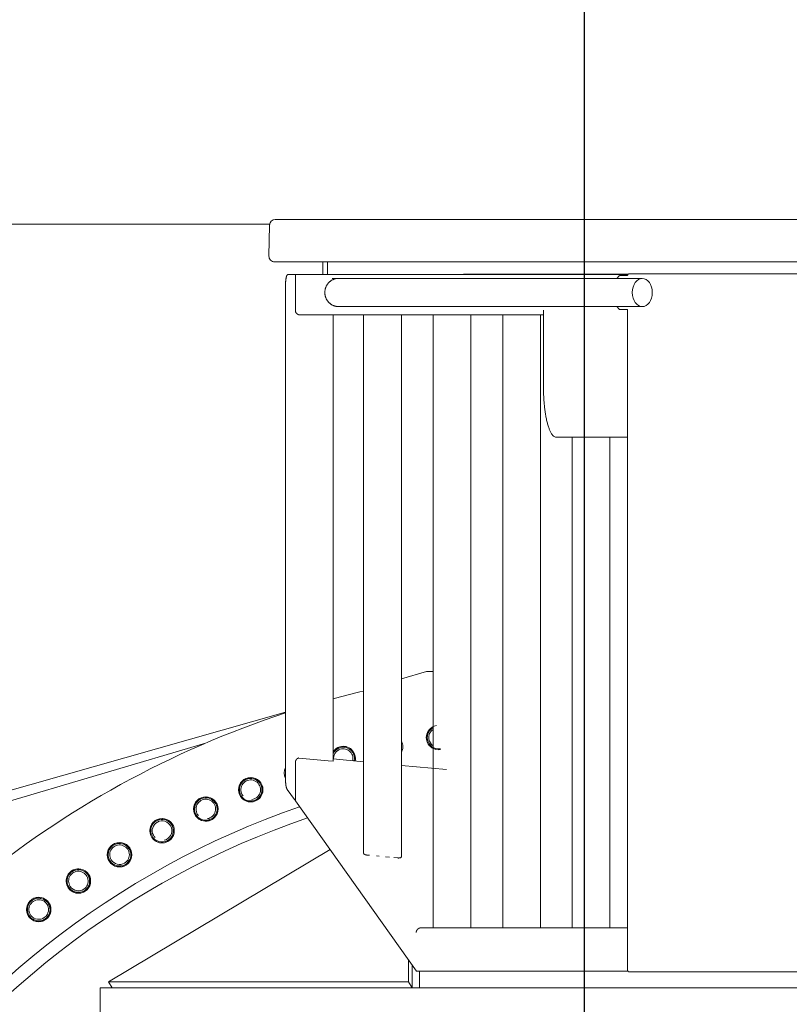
# Model space of a CAD drawing. Extents: x 0 to 59450, y 0 to 42050.
# Tile 148 of 256: x 33394 to 34211, y 8476 to 9522. Entities that reach past the tile are written whole.
import ezdxf

# ---------------------------------------------------------------- set-up
doc = ezdxf.new("R2010")
doc.units = 0
doc.header["$LTSCALE"] = 20
doc.header["$MEASUREMENT"] = 0
doc.layers.get('0').update_dxf_attribs({"linetype": 'CONTINUOUS'})
doc.layers.get('Defpoints').update_dxf_attribs({"linetype": 'CONTINUOUS'})
doc.dimstyles.new('DXF001', dxfattribs={"dimtxt": 3.1, "dimasz": 2, "dimexe": 2, "dimexo": 0.8, "dimgap": 0.09, "dimtad": 1, "dimdsep": 46, "dimtxsty": 'STANDARD', "dimcen": 0.09, "dimazin": 2, "dimtfac": 0.645161, "dimtdec": 4, "dimtmove": 0, "dimatfit": 3, "dimfxl": 1, "dimtvp": 0.66129, "dimtolj": 1, "dimtzin": 0, "dimarcsym": 0})

# ---------------------------------------------------------------- blocks, each defined once
blk = doc.blocks.new('_OPEN')
at = {"color": 0, "linetype": 'ByBlock', "lineweight": -2}
for p, q in [((-1, 0.166667), (0, 0)), ((0, 0), (-1, -0.166667)), ((0, 0), (-1, 0))]:
    blk.add_line(p, q, dxfattribs=at)
blk = doc.blocks.new('*D24')
at = {"color": 0, "linetype": 'Continuous', "lineweight": -2}
for p, q in [((29203.5, 7815.6), (29203.5, 10548.9)), ((33991.6, 10546.9), (29205.5, 10546.9)), ((33993.6, 7815.6), (33993.6, 10548.9))]:
    blk.add_line(p, q, dxfattribs=at)
at = {"layer": 'Defpoints', "color": 0, "linetype": 'Continuous'}
for p in [(29203.5, 10546.9), (29203.5, 7814.8), (33993.6, 7814.8)]:
    blk.add_point(p, dxfattribs=at)
at = {"color": 0, "linetype": 'Continuous', "lineweight": -2, "xscale": 2, "yscale": 2, "zscale": 2, "rotation": 180}
blk.add_blockref('_OPEN', (29203.5, 10546.9), dxfattribs=at)
at = {"color": 0, "linetype": 'Continuous', "lineweight": -2, "xscale": 2, "yscale": 2, "zscale": 2}
blk.add_blockref('_OPEN', (33993.6, 10546.9), dxfattribs=at)
at = {"color": 0, "linetype": 'Continuous', "lineweight": 13, "insert": (31772.5, 10596.9), "char_height": 100, "attachment_point": 5}
blk.add_mtext('\\A1;\\A1;4790', dxfattribs=at)
blk = doc.blocks.new('*D25')
at = {"color": 0, "linetype": 'Continuous', "lineweight": -2}
for p, q in [((33993.6, 7815.6), (33993.6, 10548.9)), ((33995.6, 10546.9), (37637.6, 10546.9)), ((37639.6, 7815.6), (37639.6, 10548.9))]:
    blk.add_line(p, q, dxfattribs=at)
at = {"layer": 'Defpoints', "color": 0, "linetype": 'Continuous'}
for p in [(37639.6, 10546.9), (33993.6, 7814.8), (37639.6, 7814.8)]:
    blk.add_point(p, dxfattribs=at)
at = {"color": 0, "linetype": 'Continuous', "lineweight": -2, "xscale": 2, "yscale": 2, "zscale": 2, "rotation": 180}
blk.add_blockref('_OPEN', (33993.6, 10546.9), dxfattribs=at)
at = {"color": 0, "linetype": 'Continuous', "lineweight": -2, "xscale": 2, "yscale": 2, "zscale": 2}
blk.add_blockref('_OPEN', (37639.6, 10546.9), dxfattribs=at)
at = {"color": 0, "linetype": 'Continuous', "lineweight": 13, "insert": (35990.5, 10596.9), "char_height": 100, "attachment_point": 5}
blk.add_mtext('\\A1;\\A1;3650', dxfattribs=at)
blk = doc.blocks.new('*D26')
at = {"color": 0, "linetype": 'Continuous', "lineweight": -2}
for p, q in [((29203.5, 7815.6), (29203.5, 13439.6)), ((37637.6, 13437.6), (29205.5, 13437.6)), ((37639.6, 7815.6), (37639.6, 13439.6))]:
    blk.add_line(p, q, dxfattribs=at)
at = {"layer": 'Defpoints', "color": 0, "linetype": 'Continuous'}
for p in [(29203.5, 13437.6), (29203.5, 7814.8), (37639.6, 7814.8)]:
    blk.add_point(p, dxfattribs=at)
at = {"color": 0, "linetype": 'Continuous', "lineweight": -2, "xscale": 2, "yscale": 2, "zscale": 2, "rotation": 180}
blk.add_blockref('_OPEN', (29203.5, 13437.6), dxfattribs=at)
at = {"color": 0, "linetype": 'Continuous', "lineweight": -2, "xscale": 2, "yscale": 2, "zscale": 2}
blk.add_blockref('_OPEN', (37639.6, 13437.6), dxfattribs=at)
at = {"color": 0, "linetype": 'Continuous', "lineweight": 13, "insert": (33595.5, 13487.7), "char_height": 100, "attachment_point": 5}
blk.add_mtext('\\A1;\\A1;8440', dxfattribs=at)

msp = doc.modelspace()

# ---------------------------------------------------------------- linework, layer by layer
at = {"color": 3, "linetype": 'Continuous', "lineweight": 13}
for p, q in [((33993.624, 9459.419), (33993.624, 6162.961)), ((33665.331, 9309.774), (34112.885, 9309.774)), ((34112.885, 9309.774), (34347.913, 9309.774)), ((33659.415, 9304.774), (32420.829, 9304.774)), ((33659.333, 9303.91), (33658.582, 9270.91)), ((34112.329, 9264.774), (33664.581, 9264.774)), ((33715.829, 9251.524), (33715.829, 9264.775)), ((33720.829, 9264.774), (33720.829, 9251.524)), ((34347.913, 9264.774), (34112.329, 9264.774)), ((33678.866, 9251.523), (33678.743, 9251.512)), ((33678.866, 9251.524), (33685.637, 9251.524)), ((33685.637, 9251.524), (33686.629, 9251.524)), ((34039.913, 9251.524), (33686.63, 9251.524)), ((33686.63, 9251.524), (33686.63, 9213.524)), ((33725.75, 9247.273), (33732.455, 9247.273)), ((33732.455, 9247.273), (33911.549, 9247.273)), ((34040.157, 9251.856), (33866.541, 9251.856)), ((33911.549, 9247.273), (33919.312, 9247.273)), ((33919.312, 9247.273), (34055.053, 9247.273)), ((34030.358, 9249.909), (34027.907, 9247.273)), ((34030.358, 9249.909), (34030.382, 9249.934)), ((34031.052, 9250.274), (34039.377, 9250.274)), ((34039.495, 9250.679), (34039.491, 9250.669)), ((34040.896, 9252.272), (34040.851, 9252.27)), ((34040.897, 9252.274), (34049.631, 9252.274)), ((34049.631, 9252.274), (34054.46, 9252.274)), ((34360.624, 9252.274), (34054.46, 9252.274)), ((33676.278, 8714.046), (33676.278, 9241.524)), ((33732.455, 9217.274), (33731.45, 9217.311)), ((33732.455, 9217.274), (33911.549, 9217.274)), ((33911.549, 9217.274), (33919.312, 9217.274)), ((33919.312, 9217.274), (34055.053, 9217.274)), ((33950.108, 9213.524), (33950.108, 9131.524)), ((34027.907, 9217.274), (34030.358, 9214.638)), ((34031.05, 9214.272), (34031.028, 9214.273)), ((34039.324, 9214.274), (34031.052, 9214.274)), ((34039.324, 9214.274), (34039.324, 8513.359)), ((33690.467, 9208.524), (33690.467, 9208.63)), ((33691.808, 9208.524), (33690.467, 9208.524)), ((33691.461, 9208.525), (33691.231, 9208.53)), ((33691.808, 9208.524), (33763.184, 9208.524)), ((33726.63, 9208.524), (33726.63, 8734.477)), ((33759.184, 9208.524), (33759.184, 8636.583)), ((33759.184, 9208.524), (33763.184, 9208.524)), ((33765.153, 9208.524), (33763.184, 9208.524)), ((33765.153, 9208.524), (33837.004, 9208.524)), ((33799.184, 9208.524), (33799.184, 8632.815)), ((33833.004, 9208.524), (33833.004, 8557.523)), ((33833.004, 9208.524), (33837.004, 9208.524)), ((33838.972, 9208.524), (33837.004, 9208.524)), ((33838.972, 9208.524), (33910.824, 9208.524)), ((33873.004, 9208.524), (33873.004, 8557.523)), ((33906.824, 9208.524), (33906.824, 8557.523)), ((33906.824, 9208.524), (33910.824, 9208.524)), ((33912.792, 9208.524), (33910.824, 9208.524)), ((33912.792, 9208.524), (33950.108, 9208.524)), ((33946.824, 9208.524), (33946.824, 8557.523)), ((33950.109, 9131.525), (33950.121, 9129.256)), ((33963.826, 9078.524), (33994.884, 9078.524)), ((33980.644, 9078.524), (33980.644, 8557.523)), ((33994.884, 9078.524), (34039.324, 9078.524)), ((34020.644, 9078.524), (34020.644, 8557.523)), ((33993.624, 7814.774), (33993.624, 8856.274)), ((33799.184, 8822.161), (33825.829, 8829.774)), ((33825.829, 8829.774), (33833.004, 8829.774)), ((32825.829, 8544.774), (33676.278, 8786.53)), ((33591.074, 8753.611), (32884.188, 8545.037)), ((33686.629, 8732.925), (33686.63, 8733.003)), ((33686.63, 8732.924), (33686.63, 8692.486)), ((33690.467, 8737.884), (33721.63, 8734.948)), ((33721.63, 8734.948), (33726.63, 8734.477)), ((33726.63, 8736.938), (33759.184, 8733.872)), ((33799.184, 8730.103), (33847.003, 8725.599)), ((33676.279, 8714.046), (33676.281, 8713.661)), ((33677.981, 8704.65), (33685.637, 8693.882)), ((33685.639, 8693.883), (33685.658, 8693.857)), ((33686.63, 8692.486), (33815.312, 8511.523)), ((33488.114, 8500.293), (33723.489, 8640.652)), ((33759.183, 8636.582), (33759.186, 8636.522)), ((33763.184, 8634.8), (33765.291, 8634.602)), ((33772.835, 8633.891), (33775.663, 8633.625)), ((33782.288, 8633.001), (33786.444, 8632.609)), ((33791.331, 8632.149), (33795.184, 8631.786)), ((33795.184, 8631.785), (33795.356, 8631.77)), ((33819.971, 8557.525), (33819.901, 8557.524)), ((33833.004, 8557.523), (33819.971, 8557.523)), ((33837.004, 8557.523), (33833.004, 8557.523)), ((33837.004, 8557.523), (33838.972, 8557.523)), ((33906.824, 8557.523), (33838.972, 8557.523)), ((33910.824, 8557.523), (33906.824, 8557.523)), ((33980.644, 8557.523), (33910.824, 8557.523)), ((33980.644, 8558.009), (33980.626, 8557.994)), ((33984.644, 8557.523), (33980.644, 8557.523)), ((33984.644, 8557.523), (33986.612, 8557.523)), ((34039.324, 8557.523), (33986.612, 8557.523)), ((33806.736, 8523.585), (33806.736, 8500.293)), ((33810.624, 8493.774), (33810.624, 8518.116)), ((33815.312, 8511.523), (34039.913, 8511.523)), ((33818.624, 8511.523), (33818.624, 8493.774)), ((34039.324, 8513.359), (34039.324, 8513.332)), ((34039.495, 8512.369), (34039.539, 8512.261)), ((34049.631, 8510.773), (34040.897, 8510.773)), ((34054.46, 8510.773), (34049.631, 8510.773)), ((34054.46, 8510.773), (34360.624, 8510.773)), ((34295.558, 8493.774), (33479.425, 8493.774)), ((33479.425, 8493.774), (33479.425, 8319.593)), ((33806.736, 8500.293), (33488.114, 8500.293)), ((33488.114, 8500.293), (33492.002, 8493.774)), ((33806.736, 8500.293), (33810.624, 8493.774))]:
    msp.add_line(p, q, dxfattribs=at)
for centre in [(33639.214, 8704.268), (33591.578, 8683.776), (33545.12, 8660.735), (33499.979, 8635.213), (33456.285, 8607.284), (33414.167, 8577.031)]:
    msp.add_circle(centre, 13, dxfattribs=at)
for centre, radius, start, end in [((33665.331, 9303.774), 6, 90, 178.69687), ((33664.581, 9270.774), 6, 178.70766, 270), ((33705.265, 9242.144), 28.967, 177.380605, 179.051859), ((33706.826, 9242.119), 30.528, 176.42163, 177.467402), ((33747.009, 9238.599), 70.858, 175.253631, 175.608925), ((33709.419, 9241.752), 33.137, 174.473031, 175.307864), ((33702.6, 9242.595), 26.269, 173.759151, 174.871105), ((33704.033, 9242.449), 27.71, 172.761161, 173.781167), ((33703.679, 9242.472), 27.356, 171.712882, 172.714705), ((33700.228, 9242.997), 23.865, 170.635339, 171.76698), ((33697.576, 9243.484), 21.169, 169.519203, 170.768327), ((33695.622, 9243.87), 19.177, 168.256854, 169.591245), ((33693.5, 9244.351), 17.002, 166.936251, 168.387199), ((33691.315, 9244.882), 14.753, 165.425602, 167.027494), ((33689.262, 9245.459), 12.622, 163.831035, 165.617874), ((33687.429, 9246.02), 10.705, 161.990599, 163.982769), ((33685.72, 9246.622), 8.893, 160.011983, 162.27038), ((33684.238, 9247.193), 7.306, 157.683582, 160.248942), ((33682.921, 9247.777), 5.866, 155.103555, 158.073643), ((33681.844, 9248.311), 4.664, 152.047104, 155.482623), ((33680.943, 9248.831), 3.625, 148.588671, 152.642258), ((33680.258, 9249.283), 2.805, 144.411791, 149.164576), ((33679.721, 9249.708), 2.121, 139.620457, 145.31203), ((33679.348, 9250.057), 1.61, 133.749958, 140.489066), ((33679.108, 9250.347), 1.235, 127.071539, 134.984128), ((33678.977, 9250.543), 1, 119.092791, 127.893916), ((33678.895, 9250.725), 0.801, 110.252196, 120.28065), ((33678.858, 9250.86), 0.663, 100.063271, 111.306212), ((33732.798, 9232.664), 14.712, 132.651348, 136.546419), ((33732.587, 9232.856), 14.428, 128.63242, 132.555067), ((33732.669, 9232.841), 14.491, 125.012727, 128.849894), ((33732.978, 9232.383), 15.043, 121.358072, 124.97408), ((33732.403, 9233.182), 14.062, 117.212188, 121.052914), ((33731.651, 9234.596), 12.461, 112.784229, 117.105895), ((33732.724, 9232.941), 14.406, 110.69569, 114.17296), ((33737.169, 9221.443), 26.734, 109.220157, 110.898578), ((33731.775, 9234.694), 12.467, 101.495286, 105.856528), ((33731.545, 9235.981), 11.159, 94.493311, 101.655292), ((33734.082, 9220.159), 27.162, 93.432703, 97.214301), ((33866.541, 9241.856), 10, 90, 104.81815), ((34031.712, 9248.649), 1.849, 134.964034, 136.00296), ((34031.629, 9248.726), 1.736, 133.717575, 134.80072), ((34031.568, 9248.793), 1.646, 132.679873, 133.80307), ((34031.512, 9248.846), 1.568, 131.342841, 132.496739), ((34031.46, 9248.907), 1.488, 130.2071, 131.397563), ((34031.417, 9248.956), 1.423, 128.927371, 130.15415), ((34031.367, 9249.014), 1.347, 127.545663, 128.812032), ((34031.332, 9249.061), 1.288, 126.296762, 127.599579), ((34031.294, 9249.109), 1.226, 124.842826, 126.186193), ((34031.26, 9249.157), 1.168, 123.45108, 124.832221), ((34031.228, 9249.2), 1.114, 121.88721, 123.309399), ((34031.205, 9249.239), 1.069, 120.450631, 121.909845), ((34031.178, 9249.282), 1.019, 118.887667, 120.3891), ((34031.159, 9249.318), 0.978, 117.353132, 118.894339), ((34031.142, 9249.353), 0.939, 115.875124, 117.453233), ((34031.123, 9249.378), 0.908, 113.846958, 115.451405), ((34031.11, 9249.414), 0.87, 112.370694, 114.026487), ((34031.09, 9249.457), 0.822, 110.509744, 112.2315), ((34031.091, 9249.465), 0.816, 109.067151, 110.778481), ((34031.096, 9249.441), 0.84, 107.240789, 108.870235), ((34031.067, 9249.522), 0.753, 105.101323, 106.921032), ((34031.034, 9249.638), 0.633, 102.768584, 104.95944), ((34031.073, 9249.519), 0.757, 101.950849, 103.657683), ((34031.301, 9248.45), 1.851, 101.385969, 102.011907), ((34031.034, 9249.664), 0.609, 96.89598, 99.300809), ((34031.024, 9249.74), 0.532, 92.616166, 96.813343), ((34031.104, 9248.888), 1.387, 92.224948, 94.322464), ((34044.428, 9249.268), 5.151, 168.461537, 168.737283), ((34041.249, 9249.924), 1.905, 168.108513, 168.676656), ((34041.448, 9249.893), 2.106, 168.064951, 168.398471), ((34045.813, 9248.867), 6.59, 167.100884, 167.182935), ((34041.869, 9249.789), 2.538, 167.293204, 167.531409), ((34041.356, 9249.899), 2.015, 166.809, 167.124287), ((34041.678, 9249.847), 2.34, 167.109393, 167.375543), ((34041.856, 9249.784), 2.528, 166.362221, 166.604643), ((34041.686, 9249.814), 2.355, 165.833373, 166.094139), ((34041.634, 9249.864), 2.293, 166.472659, 166.742346), ((34041.628, 9249.823), 2.296, 165.178383, 165.444044), ((34041.66, 9249.853), 2.321, 165.831423, 166.09609), ((34041.617, 9249.848), 2.28, 165.177439, 165.444987), ((34041.604, 9249.841), 2.269, 164.657215, 164.926707), ((34041.579, 9249.853), 2.242, 164.514724, 164.785003), ((34041.574, 9249.866), 2.233, 164.514187, 164.78554), ((34041.565, 9249.858), 2.228, 163.99245, 164.265193), ((34041.537, 9249.871), 2.197, 163.842683, 164.116733), ((34041.552, 9249.863), 2.213, 163.472835, 163.748085), ((34041.504, 9249.876), 2.164, 163.162519, 163.438993), ((34041.518, 9249.868), 2.18, 162.798288, 163.075998), ((34041.492, 9249.881), 2.15, 162.637094, 162.916034), ((34041.486, 9249.894), 2.141, 162.63649, 162.916638), ((34041.46, 9249.886), 2.119, 161.946813, 162.228168), ((34041.475, 9249.899), 2.129, 162.114053, 162.396604), ((34041.449, 9249.891), 2.107, 161.423181, 161.706922), ((34041.424, 9249.904), 2.079, 161.247376, 161.532295), ((34041.42, 9249.896), 2.077, 160.723312, 161.009402), ((34041.415, 9249.909), 2.069, 160.722733, 161.009981), ((34041.411, 9249.921), 2.061, 160.722156, 161.010558), ((34041.387, 9249.914), 2.041, 160.014528, 160.304076), ((34041.383, 9249.907), 2.039, 159.493062, 159.783731), ((34041.379, 9249.939), 2.025, 160.013422, 160.305182), ((34041.356, 9249.912), 2.013, 158.776054, 159.068957), ((34041.352, 9249.944), 1.997, 159.296903, 159.591007), ((34041.349, 9249.936), 1.998, 158.774981, 159.07003), ((34041.33, 9249.928), 1.983, 158.050738, 158.346443), ((34051.952, 9245.43), 13.518, 156.067947, 157.152726), ((34043.693, 9249.179), 4.449, 154.594488, 157.054002), ((34043.511, 9249.293), 4.236, 153.3342, 154.927782), ((34051.24, 9245.052), 13.05, 151.546687, 151.924042), ((34043.712, 9249.145), 4.482, 150.503895, 151.69699), ((34042.687, 9249.769), 3.282, 149.478286, 151.177928), ((34042.835, 9249.684), 3.453, 147.987776, 149.503907), ((34042.794, 9249.704), 3.407, 146.466809, 147.91926), ((34042.378, 9249.98), 2.908, 144.820501, 146.472254), ((34042.1, 9250.19), 2.56, 143.249396, 145.068949), ((34041.941, 9250.311), 2.36, 141.389696, 143.285177), ((34041.774, 9250.45), 2.142, 139.513937, 141.520335), ((34041.609, 9250.596), 1.923, 137.471242, 139.618291), ((34041.471, 9250.73), 1.73, 135.366289, 137.666995), ((34041.353, 9250.847), 1.565, 132.928688, 135.368378), ((34041.255, 9250.963), 1.412, 130.600772, 133.200876), ((34041.17, 9251.065), 1.28, 127.950988, 130.706438), ((34041.099, 9251.16), 1.161, 125.174328, 128.101849), ((34041.043, 9251.243), 1.061, 122.176069, 125.25972), ((34040.999, 9251.322), 0.971, 119.177647, 122.428683), ((34040.964, 9251.386), 0.897, 115.881159, 119.274341), ((34040.939, 9251.445), 0.834, 112.507012, 116.049815), ((34040.918, 9251.492), 0.782, 108.778191, 112.441195), ((34040.909, 9251.531), 0.742, 105.327326, 109.085819), ((34040.902, 9251.553), 0.72, 101.470188, 105.259034), ((34040.897, 9251.582), 0.69, 97.686341, 101.561323), ((34040.892, 9251.613), 0.659, 93.625853, 97.621522), ((33751.76, 9240.515), 75.488, 178.399409, 179.233593), ((33733.804, 9232.245), 15.837, 174.922011, 178.481861), ((33733.828, 9232.244), 15.862, 171.323209, 174.926912), ((33733.709, 9232.219), 15.748, 167.493427, 171.166845), ((33733.682, 9232.228), 15.719, 163.794864, 167.50774), ((33733.551, 9232.225), 15.595, 159.878889, 163.647013), ((33733.491, 9232.255), 15.527, 156.10971, 159.909221), ((33733.358, 9232.275), 15.398, 152.138, 155.974708), ((33733.26, 9232.337), 15.282, 148.309962, 152.171288), ((33733.118, 9232.388), 15.135, 144.310406, 148.19483), ((33733.031, 9232.473), 15.015, 140.486487, 144.3777), ((33732.959, 9232.496), 14.945, 136.505748, 140.379767), ((33733.891, 9232.287), 15.923, 178.643968, 182.125886), ((33733.843, 9232.287), 15.875, 182.129904, 185.559223), ((33733.954, 9232.344), 15.991, 185.726457, 189.059882), ((33733.803, 9232.326), 15.839, 189.078748, 192.370243), ((33733.745, 9232.352), 15.789, 192.509435, 195.729099), ((33733.794, 9232.375), 15.841, 195.760032, 198.89035), ((33734.141, 9232.557), 16.229, 199.101698, 202.075677), ((33733.401, 9232.257), 15.43, 202.075443, 205.106952), ((33733.047, 9232.102), 15.044, 205.146848, 208.152124), ((33733.132, 9232.154), 15.144, 208.170832, 211.133787), ((33732.693, 9231.881), 14.627, 211.110575, 214.240969), ((33732.688, 9231.827), 14.592, 214.075268, 217.291247), ((33732.607, 9231.762), 14.488, 217.278981, 220.60465), ((33696.89, 9214.05), 10.274, 182.938492, 186.012022), ((33690.721, 9213.234), 4.057, 183.666219, 189.674747), ((33691.17, 9213.296), 4.51, 189.499767, 193.104255), ((33697.245, 9215.295), 10.895, 196.098031, 197.300458), ((33691.868, 9213.601), 5.257, 197.103025, 199.866903), ((33732.645, 9231.746), 14.506, 220.460806, 223.861851), ((33732.54, 9231.644), 14.361, 223.858568, 227.373948), ((33732.568, 9231.617), 14.36, 227.219734, 230.807671), ((33732.482, 9231.517), 14.228, 230.819867, 234.513067), ((33732.514, 9231.498), 14.231, 234.36352, 238.120072), ((33732.458, 9231.421), 14.136, 238.149468, 241.993538), ((33732.479, 9231.39), 14.119, 241.857709, 245.758703), ((33732.435, 9231.316), 14.033, 245.800874, 249.77392), ((33732.474, 9231.34), 14.069, 249.657173, 253.660948), ((33732.439, 9231.278), 14, 253.726708, 257.786026), ((33732.462, 9231.267), 13.994, 257.683913, 261.762987), ((33732.485, 9231.711), 14.437, 261.928504, 265.890634), ((34032.904, 9217.111), 3.549, 224.175137, 225.396486), ((34031.288, 9215.439), 1.224, 224.308022, 226.973072), ((34031.305, 9215.452), 1.245, 226.785346, 228.430072), ((34033.053, 9217.568), 3.989, 229.810358, 230.194702), ((34031.403, 9215.583), 1.408, 230.072285, 231.266482), ((34031.204, 9215.319), 1.078, 230.750759, 232.393087), ((34031.274, 9215.411), 1.194, 232.422271, 233.837934), ((34031.301, 9215.451), 1.242, 233.922488, 235.236112), ((34031.231, 9215.346), 1.115, 235.135282, 236.581417), ((34031.189, 9215.278), 1.036, 236.4609, 237.994109), ((34031.173, 9215.261), 1.012, 238.23057, 239.769619), ((34031.162, 9215.229), 0.979, 239.392978, 240.95781), ((34031.135, 9215.192), 0.934, 241.263536, 242.873861), ((34031.123, 9215.155), 0.896, 242.509281, 244.162361), ((34031.108, 9215.13), 0.867, 244.304761, 245.987768), ((34031.094, 9215.104), 0.837, 246.152818, 247.869749), ((34031.089, 9215.078), 0.811, 247.540095, 249.287233), ((34031.077, 9215.053), 0.784, 249.409381, 251.1879), ((34031.071, 9215.035), 0.765, 251.190667, 252.993468), ((34031.066, 9215.015), 0.744, 252.941674, 254.769648), ((34031.062, 9215.002), 0.73, 254.804466, 256.650507), ((34031.061, 9214.986), 0.715, 256.404859, 258.270413), ((34031.055, 9214.973), 0.701, 258.532681, 260.411746), ((34031.056, 9214.963), 0.691, 260.214212, 262.102159), ((34031.054, 9214.961), 0.689, 262.215049, 264.099404), ((34031.052, 9214.951), 0.679, 264.202761, 266.10063), ((34031.053, 9214.937), 0.665, 265.957663, 267.881916), ((33691.096, 9213.224), 4.405, 198.668696, 202.190739), ((33691.636, 9213.452), 4.99, 202.2708, 205.345693), ((33691.92, 9213.616), 5.317, 205.631667, 208.499714), ((33691.669, 9213.486), 5.035, 208.559939, 211.621845), ((33691.586, 9213.413), 4.927, 211.409985, 214.563326), ((33691.625, 9213.445), 4.976, 214.614222, 217.741461), ((33691.634, 9213.449), 4.986, 217.717804, 220.840236), ((33691.597, 9213.427), 4.944, 220.919281, 224.067926), ((33691.579, 9213.401), 4.913, 224.001101, 227.164196), ((33691.569, 9213.397), 4.902, 227.216857, 230.375388), ((33691.556, 9213.378), 4.88, 230.353703, 233.511356), ((33691.544, 9213.374), 4.87, 233.589735, 236.735276), ((33691.53, 9213.347), 4.839, 236.706845, 239.845949), ((33691.521, 9213.347), 4.834, 239.936726, 243.05119), ((33691.513, 9213.324), 4.81, 243.00978, 246.107109), ((33691.505, 9213.337), 4.819, 246.248383, 249.30422), ((33691.498, 9213.306), 4.788, 249.25362, 252.291974), ((33691.482, 9213.288), 4.766, 252.409627, 255.416359), ((33691.486, 9213.305), 4.783, 255.421957, 258.376365), ((33691.496, 9213.422), 4.9, 258.540539, 261.377836), ((33691.474, 9213.265), 4.741, 261.356319, 264.23869), ((33691.443, 9212.938), 4.413, 264.214431, 267.251241), ((34139.117, 9131.308), 189.007, 180.622093, 181.323727), ((34156.776, 9131.656), 206.669, 181.307116, 181.962159), ((34162.435, 9131.871), 212.332, 181.967944, 182.616326), ((34151.83, 9131.584), 201.725, 182.672317, 183.364381), ((34145.763, 9131.29), 195.652, 183.382732, 184.103592), ((34139.718, 9131.015), 189.603, 184.151404, 184.900818), ((34133.212, 9130.528), 183.078, 184.923014, 185.701812), ((34123.493, 9129.762), 173.332, 185.768796, 186.591111), ((34114.239, 9128.784), 164.027, 186.623029, 187.488116), ((34103.124, 9127.544), 152.845, 187.570101, 188.490005), ((34092.274, 9126.04), 141.892, 188.536196, 189.513875), ((34080.1, 9124.246), 129.589, 189.620972, 190.671117), ((34068.151, 9122.14), 117.457, 190.741256, 191.872796), ((34055.527, 9119.741), 104.609, 192.00929, 193.241668), ((34043.799, 9117.146), 92.599, 193.341156, 194.685271), ((34032.396, 9114.431), 80.88, 194.87224, 196.345836), ((34020.781, 9111.239), 68.837, 196.517683, 198.167955), ((34009.377, 9107.793), 56.927, 198.45075, 200.33528), ((34001.166, 9104.872), 48.214, 200.472044, 202.560425), ((33995.144, 9102.652), 41.801, 202.916261, 205.150754), ((33985.091, 9098.391), 30.894, 205.922031, 208.730906), ((33975.787, 9093.617), 20.443, 209.532558, 213.447541), ((33974.885, 9092.57), 19.117, 212.318382, 216.03569), ((33988.369, 9102.499), 35.862, 216.19093, 217.885885), ((33967.039, 9087.581), 9.954, 225.53012, 231.86072), ((33963.91, 9084.069), 5.268, 235.042269, 250.621938), ((33966.057, 9087.684), 9.427, 245.59604, 256.309027), ((33993.624, 7814.774), 1021.5, 103.26797, 105.15159), ((33993.624, 7814.774), 1021.5, 108.09942, 150.8224), ((33838.715, 8759.659), 13, 116.06055, 243.93945), ((33838.717, 8759.66), 12.9, 99.321928, 279.31034), ((33838.717, 8759.66), 12, 118.43406, 189.31034), ((33838.717, 8759.66), 11.98, 118.48586, 189.31034), ((33838.717, 8759.66), 10.4, 123.32589, 189.31034), ((33787.787, 8749.887), 13, 331.24347, 388.75653), ((33787.79, 8749.888), 12.9, 332.03923, 387.96077), ((33787.79, 8749.888), 12, 12.416372, 18.283837), ((33787.79, 8749.888), 11.98, 12.421692, 17.992087), ((33838.717, 8759.66), 12, 189.31034, 279.31034), ((33838.717, 8759.66), 11.98, 189.31034, 279.31034), ((33838.717, 8759.66), 10.4, 189.31034, 236.67411), ((33737.465, 8737.373), 12, 347.68423, 514.54332), ((33737.465, 8737.373), 11.98, 347.67259, 514.74499), ((33737.463, 8737.372), 13, 105.51724, 146.4352), ((33737.465, 8737.373), 10.4, 346.61089, 542.62607), ((33737.463, 8737.372), 13, 348.22411, 465.51724), ((33737.465, 8737.373), 12.9, 69.838257, 105.52882), ((33737.465, 8737.373), 12.9, 348.17014, 392.91041), ((33692.663, 8732.91), 6.034, 178.37627, 179.113103), ((33692.637, 8732.91), 6.008, 177.633874, 178.372944), ((33692.618, 8732.918), 5.989, 176.964259, 177.704925), ((33692.602, 8732.911), 5.973, 176.144318, 176.886052), ((33692.586, 8732.912), 5.957, 175.397006, 176.140066), ((33692.569, 8732.912), 5.94, 174.647155, 175.391495), ((33692.554, 8732.913), 5.925, 173.895872, 174.641536), ((33692.538, 8732.914), 5.909, 173.141798, 173.888695), ((33692.524, 8732.923), 5.895, 172.461193, 173.209371), ((33692.51, 8732.916), 5.882, 171.630021, 172.379421), ((33692.497, 8732.917), 5.868, 170.870586, 171.621223), ((33692.484, 8732.918), 5.855, 170.109038, 170.860877), ((33692.473, 8732.927), 5.842, 169.421421, 170.17445), ((33692.46, 8732.921), 5.831, 168.582313, 169.336521), ((33692.449, 8732.929), 5.819, 167.889075, 168.644419), ((33692.439, 8732.923), 5.81, 167.047577, 167.804072), ((33692.43, 8732.931), 5.799, 166.351599, 167.109171), ((33692.42, 8732.932), 5.789, 165.578973, 166.337664), ((33692.412, 8732.933), 5.782, 164.808117, 165.567821), ((33692.403, 8732.934), 5.773, 164.029477, 164.790259), ((33692.397, 8732.934), 5.767, 163.257005, 164.018735), ((33692.389, 8732.942), 5.757, 162.547757, 163.310538), ((33692.385, 8732.935), 5.756, 161.700506, 162.464138), ((33692.379, 8732.942), 5.747, 160.986689, 161.751221), ((33692.375, 8732.942), 5.744, 160.207068, 160.972507), ((33692.366, 8732.943), 5.735, 159.417896, 160.184738), ((33692.354, 8732.945), 5.723, 158.629034, 159.397734), ((33692.332, 8732.958), 5.698, 157.898582, 158.67048), ((33692.312, 8732.956), 5.68, 157.029938, 157.804917), ((33692.285, 8732.979), 5.646, 156.353211, 157.131957), ((33692.259, 8732.979), 5.623, 155.470509, 156.252965), ((33692.228, 8732.997), 5.587, 154.714541, 155.501558), ((33692.197, 8733.014), 5.552, 153.951398, 154.742881), ((33692.161, 8733.02), 5.516, 153.043207, 153.840051), ((33692.127, 8733.047), 5.474, 152.33163, 153.133538), ((33692.089, 8733.062), 5.433, 151.475246, 152.282971), ((33692.049, 8733.085), 5.387, 150.676652, 151.490502), ((33692.001, 8733.106), 5.335, 149.80347, 150.625013), ((33691.974, 8733.124), 5.302, 148.99229, 149.81816), ((33691.961, 8733.125), 5.29, 148.101634, 148.929024), ((33691.96, 8733.134), 5.285, 147.350188, 148.177384), ((33691.969, 8733.127), 5.297, 146.518711, 147.343449), ((33691.975, 8733.123), 5.304, 145.689775, 146.513017), ((33691.977, 8733.112), 5.312, 144.78117, 145.603127), ((33691.981, 8733.121), 5.309, 144.069338, 144.890326), ((33691.984, 8733.108), 5.32, 143.155388, 143.975108), ((33691.986, 8733.117), 5.316, 142.426576, 143.245443), ((33691.987, 8733.11), 5.321, 141.557966, 142.375841), ((33691.989, 8733.104), 5.326, 140.703052, 141.52038), ((33691.989, 8733.112), 5.321, 139.945612, 140.762382), ((33691.99, 8733.104), 5.327, 139.075769, 139.891981), ((33691.992, 8733.101), 5.331, 138.248702, 139.06391), ((33691.979, 8733.118), 5.31, 137.47538, 138.292699), ((33691.95, 8733.142), 5.272, 136.627691, 137.450522), ((33691.921, 8733.167), 5.234, 135.784449, 136.613231), ((33691.883, 8733.2), 5.184, 134.913724, 135.750133), ((33691.852, 8733.228), 5.142, 134.053717, 134.896978), ((33691.817, 8733.266), 5.09, 133.212969, 134.063769), ((33691.787, 8733.295), 5.049, 132.330199, 133.187977), ((33691.753, 8733.333), 4.998, 131.475405, 132.341112), ((33691.725, 8733.361), 4.958, 130.569618, 131.442583), ((33691.692, 8733.4), 4.907, 129.689667, 130.570834), ((33691.666, 8733.428), 4.869, 128.77253, 129.661064), ((33691.636, 8733.465), 4.821, 127.873464, 128.770223), ((33691.609, 8733.499), 4.778, 126.973691, 127.878196), ((33691.579, 8733.532), 4.734, 126.009249, 126.92285), ((33691.571, 8733.551), 4.714, 125.14395, 126.060389), ((33691.576, 8733.534), 4.73, 124.161801, 125.075798), ((33691.583, 8733.529), 4.739, 123.291077, 124.202857), ((33691.588, 8733.521), 4.748, 122.381186, 123.290328), ((33691.594, 8733.508), 4.762, 121.448779, 122.355748), ((33691.598, 8733.504), 4.767, 120.563702, 121.468261), ((33691.597, 8733.5), 4.771, 119.61791, 120.522719), ((33691.588, 8733.522), 4.746, 118.751317, 119.658531), ((33691.598, 8733.501), 4.77, 117.831693, 118.734716), ((33691.621, 8733.451), 4.825, 116.903983, 117.795769), ((33691.581, 8733.531), 4.735, 116.001678, 116.909947), ((33691.484, 8733.723), 4.521, 115.004118, 115.956027), ((33691.6, 8733.504), 4.768, 114.269285, 115.166261), ((33691.974, 8732.642), 5.708, 113.379978, 114.124667), ((33690.973, 8734.821), 3.311, 111.150843, 112.451976), ((33690.37, 8736.326), 1.689, 107.889049, 110.486179), ((33690.522, 8736.013), 2.034, 107.239461, 109.262074), ((33680.856, 8767.289), 30.701, 287.170341, 287.291682), ((33690.195, 8736.911), 1.086, 96.932503, 101.348135), ((33690.154, 8737.214), 0.78, 86.995058, 96.657727), ((33690.231, 8735.849), 2.145, 86.301441, 90.96883), ((33687.89, 8722.151), 13, 153.28567, 206.71433), ((33639.216, 8704.269), 12.9, 86.70788, 183.31248), ((33639.216, 8704.269), 12, 291.72414, 561.72414), ((33639.216, 8704.269), 11.98, 291.72414, 561.72414), ((33639.216, 8704.269), 10.4, 291.72414, 561.72414), ((33713.652, 8714.026), 37.372, 180.55899, 181.153893), ((33715.058, 8714.049), 38.779, 181.145579, 181.723882), ((33715.438, 8714.058), 39.159, 181.720478, 182.296589), ((33714.266, 8714.032), 37.987, 182.328225, 182.924055), ((33713.402, 8714), 37.122, 182.942806, 183.553029), ((33712.556, 8713.956), 36.275, 183.566204, 184.189765), ((33711.591, 8713.902), 35.309, 184.216371, 184.854563), ((33710.301, 8713.801), 34.015, 184.870198, 185.52822), ((33708.982, 8713.692), 32.691, 185.561127, 186.239684), ((33707.496, 8713.547), 31.199, 186.269892, 186.972298), ((33639.216, 8704.269), 12, 201.72414, 291.72414), ((33639.216, 8704.269), 11.98, 201.72414, 291.72414), ((33639.216, 8704.269), 10.4, 201.72414, 219.11962), ((33639.216, 8704.269), 12.9, 291.72414, 383.58173), ((33705.963, 8713.364), 29.654, 186.98137, 187.709775), ((33704.313, 8713.171), 27.994, 187.772171, 188.530049), ((33702.596, 8712.927), 26.259, 188.560014, 189.351918), ((33700.808, 8712.654), 24.451, 189.399673, 190.229981), ((33699.074, 8712.355), 22.691, 190.266357, 191.137937), ((33697.412, 8712.055), 21.003, 191.21006, 192.123371), ((33695.508, 8711.664), 19.059, 192.176608, 193.151583), ((33693.515, 8711.224), 17.019, 193.23518, 194.288133), ((33692.19, 8710.893), 15.653, 194.310604, 195.409636), ((33691.427, 8710.709), 14.868, 195.506383, 196.609804), ((33688.899, 8710.007), 12.245, 196.844712, 198.136867), ((33686.054, 8709.111), 9.263, 198.346596, 199.994819), ((33686.594, 8709.21), 9.805, 199.459525, 200.876531), ((33696.266, 8712.897), 20.156, 200.87268, 201.477078), ((33683.417, 8708.107), 6.449, 203.672365, 205.81827), ((33681.477, 8707.206), 4.31, 206.262896, 210.680579), ((33685.412, 8709.27), 8.751, 209.157198, 211.855663), ((33591.58, 8683.777), 12.9, 87.052819, 186.41954), ((33591.58, 8683.777), 12, 294.82759, 564.82759), ((33591.58, 8683.777), 11.98, 294.82759, 564.82759), ((33591.58, 8683.777), 10.4, 294.82759, 564.82759), ((33639.216, 8704.269), 12.9, 221.12248, 291.72414), ((33639.216, 8704.269), 10.4, 276.15443, 291.72414), ((33686.712, 8694.639), 1.313, 216.575411, 218.008699), ((33686.778, 8694.692), 1.397, 218.056812, 219.433478), ((33686.842, 8694.743), 1.479, 219.368297, 220.693248), ((33686.902, 8694.792), 1.556, 220.636714, 221.920659), ((33686.968, 8694.848), 1.643, 221.848968, 223.088751), ((33687.034, 8694.908), 1.732, 223.047448, 224.245464), ((33687.105, 8694.976), 1.83, 224.202621, 225.358333), ((33687.175, 8695.05), 1.932, 225.430428, 226.548058), ((33687.249, 8695.121), 2.035, 226.406364, 227.485205), ((33687.323, 8695.2), 2.143, 227.46919, 228.512738), ((33687.401, 8695.294), 2.265, 228.589126, 229.596603), ((33687.479, 8695.379), 2.38, 229.493391, 230.467767), ((33687.559, 8695.47), 2.502, 230.379656, 231.32182), ((33687.636, 8695.567), 2.626, 231.33211, 232.245839), ((33687.725, 8695.682), 2.771, 232.253858, 233.13519), ((33687.816, 8695.801), 2.921, 233.108225, 233.95701), ((33687.891, 8695.902), 3.046, 233.943718, 234.772276), ((33687.942, 8695.975), 3.136, 234.77649, 235.595518), ((33688.076, 8696.156), 3.361, 235.442957, 236.21368), ((33688.285, 8696.478), 3.744, 236.311104, 237.010787), ((33688.208, 8696.363), 3.606, 237.024763, 237.773617), ((33688.022, 8696.07), 3.259, 237.803725, 238.665963), ((33688.529, 8696.851), 4.19, 238.295427, 238.929756), ((33692.116, 8702.799), 11.136, 238.915718, 239.13356), ((33688.263, 8696.445), 3.705, 239.866335, 240.728079), ((33688.205, 8696.33), 3.577, 240.639058, 242.042971), ((33691.348, 8702.037), 10.091, 241.473527, 242.131302), ((33993.624, 7814.774), 922.5, 109.14591, 147.32743), ((33591.58, 8683.777), 12, 204.82759, 294.82759), ((33591.58, 8683.777), 11.98, 204.82759, 294.82759), ((33591.58, 8683.777), 10.4, 204.82759, 222.18542), ((33993.624, 7814.774), 908.5, 108.88804, 146.75938), ((33545.123, 8660.736), 12.9, 87.408238, 189.29043), ((33545.123, 8660.736), 12, 297.93103, 567.93103), ((33545.123, 8660.736), 11.98, 297.93103, 567.93103), ((33545.123, 8660.736), 10.4, 297.93103, 567.93103), ((33591.58, 8683.777), 12.9, 222.76496, 294.82759), ((33591.58, 8683.777), 10.4, 279.283, 294.82759), ((33591.58, 8683.777), 12.9, 294.82759, 318.90513), ((33499.981, 8635.214), 12.9, 87.5202, 192.51864), ((33545.123, 8660.736), 12, 207.93103, 297.93103), ((33545.123, 8660.736), 11.98, 207.93103, 297.93103), ((33545.123, 8660.736), 12.9, 224.37957, 297.93103), ((33545.123, 8660.736), 10.4, 207.93103, 225.34254), ((33545.123, 8660.736), 10.4, 282.3707, 297.93103), ((33545.123, 8660.736), 12.9, 297.93103, 320.83138), ((33499.981, 8635.214), 12, 301.03448, 571.03448), ((33499.981, 8635.214), 11.98, 301.03448, 571.03448), ((33499.981, 8635.214), 10.4, 301.03448, 571.03448), ((33499.981, 8635.214), 12.9, 301.03448, 408.51508), ((33499.981, 8635.214), 12, 211.03448, 301.03448), ((33499.981, 8635.214), 11.98, 211.03448, 301.03448), ((33499.981, 8635.214), 10.4, 211.03448, 301.03448), ((33759.662, 8636.577), 0.479, 186.633037, 194.238177), ((33759.756, 8636.595), 0.574, 193.625908, 200.357094), ((33759.848, 8636.624), 0.67, 199.965398, 206.124746), ((33759.918, 8636.654), 0.747, 205.820043, 211.780204), ((33760.032, 8636.716), 0.877, 211.314691, 216.800117), ((33760.172, 8636.811), 1.046, 216.343036, 221.334309), ((33760.344, 8636.947), 1.264, 220.829953, 225.29724), ((33760.523, 8637.114), 1.51, 224.94048, 228.99632), ((33760.738, 8637.343), 1.824, 228.60467, 232.229374), ((33760.959, 8637.609), 2.169, 231.923138, 235.207375), ((33761.212, 8637.945), 2.589, 234.857128, 237.80332), ((33761.461, 8638.323), 3.041, 237.62499, 240.309581), ((33761.735, 8638.77), 3.565, 240.044378, 242.476674), ((33761.993, 8639.246), 4.108, 242.350592, 244.58955), ((33762.277, 8639.799), 4.729, 244.359812, 246.404376), ((33762.543, 8640.389), 5.376, 246.314492, 248.201845), ((33762.793, 8640.976), 6.013, 248.072114, 249.833279), ((33762.991, 8641.49), 6.565, 249.757132, 251.434888), ((33763.278, 8642.276), 7.401, 251.266915, 252.797785), ((33763.606, 8643.302), 8.478, 252.729516, 254.094765), ((33763.603, 8643.348), 8.522, 254.200513, 255.613502), ((33763.47, 8642.814), 7.971, 255.587321, 257.16054), ((33764.069, 8644.983), 10.22, 256.588337, 257.757334), ((33766.933, 8658.009), 23.556, 257.668366, 258.132044), ((33763.791, 8644.042), 9.244, 259.382326, 260.897905), ((33763.727, 8643.516), 8.714, 260.767259, 263.228021), ((33765.818, 8657.777), 23.126, 262.250622, 263.46214), ((33796.195, 8642.344), 10.607, 265.461678, 266.4072), ((33796.258, 8643.287), 11.552, 266.3872, 267.272372), ((33796.269, 8643.557), 11.822, 267.284101, 268.162475), ((33796.233, 8642.933), 11.198, 268.241526, 269.181223), ((33796.223, 8642.564), 10.829, 269.206639, 270.187651), ((33796.212, 8642.194), 10.458, 270.253975, 271.27587), ((33796.214, 8641.806), 10.071, 271.312885, 272.376803), ((33796.223, 8641.252), 9.516, 272.465235, 273.590316), ((33796.249, 8640.729), 8.993, 273.634385, 274.819518), ((33796.285, 8640.103), 8.366, 274.934412, 276.195786), ((33796.341, 8639.503), 7.763, 276.263533, 277.604827), ((33796.412, 8638.836), 7.093, 277.746863, 279.187584), ((33796.506, 8638.186), 6.437, 279.283313, 280.834725), ((33796.617, 8637.508), 5.749, 281.01709, 282.704455), ((33796.747, 8636.88), 5.109, 282.836451, 284.672353), ((33796.885, 8636.276), 4.489, 284.92102, 286.926697), ((33797.055, 8635.666), 3.856, 287.144295, 289.37859), ((33797.244, 8635.069), 3.23, 289.726277, 292.25943), ((33797.407, 8634.649), 2.78, 292.425747, 295.203986), ((33797.526, 8634.355), 2.463, 295.62571, 298.560693), ((33797.78, 8633.826), 1.877, 299.469721, 303.094855), ((33798.079, 8633.331), 1.3, 303.96627, 308.886398), ((33798.117, 8633.337), 1.281, 307.377969, 311.874003), ((33797.297, 8634.248), 2.506, 311.936138, 313.931626), ((33798.435, 8632.916), 0.765, 321.838327, 329.068147), ((33798.659, 8632.764), 0.494, 330.761356, 346.437526), ((33798.14, 8632.996), 1.059, 340.788803, 350.099026), ((33456.287, 8607.286), 12.9, 87.779214, 195.65886), ((33456.287, 8607.286), 12, 304.13793, 574.13793), ((33456.287, 8607.286), 11.98, 304.13793, 574.13793), ((33456.287, 8607.286), 10.4, 304.13793, 574.13793), ((33456.287, 8607.286), 12.9, 304.13793, 410.33441), ((33499.981, 8635.214), 12.9, 225.97097, 301.03448), ((33456.287, 8607.286), 12, 214.13793, 304.13793), ((33456.287, 8607.286), 11.98, 214.13793, 304.13793), ((33456.287, 8607.286), 12.9, 227.40137, 304.13793), ((33456.287, 8607.286), 10.4, 214.13793, 304.13793), ((33414.169, 8577.033), 12.9, 87.819252, 198.54372), ((33414.169, 8577.033), 12, 307.24138, 577.24138), ((33414.169, 8577.033), 11.98, 307.24138, 577.24138), ((33414.169, 8577.033), 10.4, 307.24138, 577.24138), ((33414.169, 8577.033), 12.9, 4.107986, 52.134466), ((33414.169, 8577.033), 12, 217.24138, 307.24138), ((33414.169, 8577.033), 11.98, 217.24138, 307.24138), ((33414.169, 8577.033), 12.9, 228.79381, 307.24138), ((33414.169, 8577.033), 10.4, 217.24138, 307.24138), ((33414.169, 8577.033), 12.9, 307.24138, 326.07995), ((33820.777, 8552.151), 5.877, 169.461168, 170.149728), ((33820.437, 8552.211), 5.532, 168.686887, 169.423362), ((33820.315, 8552.241), 5.407, 167.992243, 168.749269), ((33820.423, 8552.211), 5.518, 167.173622, 167.914987), ((33820.471, 8552.199), 5.568, 166.431761, 167.166258), ((33820.445, 8552.214), 5.539, 165.777293, 166.516027), ((33820.438, 8552.208), 5.534, 164.967805, 165.708199), ((33820.449, 8552.206), 5.545, 164.228438, 164.967706), ((33820.454, 8552.204), 5.55, 163.487239, 164.226107), ((33820.452, 8552.204), 5.548, 162.746278, 163.485882), ((33820.453, 8552.203), 5.55, 162.001799, 162.741593), ((33820.456, 8552.202), 5.553, 161.253343, 161.993024), ((33820.458, 8552.2), 5.556, 160.505563, 161.245324), ((33820.456, 8552.207), 5.551, 159.825573, 160.565851), ((33820.455, 8552.198), 5.553, 158.996024, 159.736835), ((33820.45, 8552.206), 5.545, 158.307988, 159.049658), ((33820.446, 8552.205), 5.542, 157.548836, 158.291389), ((33820.438, 8552.206), 5.534, 156.778184, 157.522014), ((33820.431, 8552.207), 5.528, 156.008125, 156.753202), ((33820.421, 8552.216), 5.515, 155.308025, 156.054755), ((33820.411, 8552.225), 5.502, 154.601225, 155.349576), ((33820.398, 8552.22), 5.492, 153.743654, 154.494095), ((33820.387, 8552.229), 5.478, 153.030281, 153.78262), ((33820.372, 8552.24), 5.46, 152.305769, 153.06037), ((33820.36, 8552.242), 5.449, 151.510846, 152.267355), ((33820.347, 8552.252), 5.433, 150.778845, 151.537453), ((33820.335, 8552.262), 5.417, 150.042759, 150.803436), ((33820.318, 8552.265), 5.401, 149.225505, 149.988762), ((33820.305, 8552.269), 5.388, 148.417298, 149.183015), ((33820.285, 8552.288), 5.361, 147.720062, 148.488734), ((33820.27, 8552.3), 5.342, 146.967102, 147.738586), ((33820.249, 8552.306), 5.321, 146.125697, 146.900535), ((33820.232, 8552.319), 5.3, 145.360014, 146.137999), ((33820.21, 8552.334), 5.273, 144.571468, 145.353142), ((33820.191, 8552.355), 5.246, 143.856617, 144.641818), ((33820.167, 8552.364), 5.22, 142.988727, 143.778122), ((33820.148, 8552.385), 5.193, 142.258465, 143.051509), ((33820.127, 8552.393), 5.171, 141.382082, 142.179088), ((33820.118, 8552.406), 5.156, 140.637021, 141.435865), ((33820.116, 8552.405), 5.155, 139.815357, 140.614321), ((33820.113, 8552.411), 5.149, 139.049192, 139.848576), ((33820.108, 8552.404), 5.15, 138.15694, 138.957074), ((33820.104, 8552.419), 5.137, 137.443884, 138.244867), ((33820.097, 8552.419), 5.132, 136.590228, 137.392292), ((33820.093, 8552.426), 5.124, 135.811302, 136.614449), ((33820.085, 8552.433), 5.113, 135.004136, 135.808556), ((33820.078, 8552.441), 5.102, 134.207518, 135.013574), ((33820.065, 8552.445), 5.091, 133.326543, 134.134916), ((33820.066, 8552.452), 5.086, 132.57997, 133.388451), ((33820.073, 8552.441), 5.099, 131.744288, 132.550639), ((33820.084, 8552.427), 5.117, 130.932685, 131.736505), ((33820.097, 8552.414), 5.135, 130.137959, 130.938107), ((33820.108, 8552.396), 5.156, 129.308732, 130.106108), ((33820.117, 8552.392), 5.165, 128.562289, 129.356938), ((33820.125, 8552.375), 5.183, 127.726861, 128.519364), ((33820.132, 8552.364), 5.196, 126.916111, 127.706321), ((33820.138, 8552.354), 5.208, 126.117507, 126.90594), ((33820.143, 8552.349), 5.215, 125.346346, 126.132847), ((33820.146, 8552.349), 5.217, 124.586154, 125.371634), ((33820.145, 8552.342), 5.222, 123.746452, 124.531272), ((33820.143, 8552.349), 5.215, 122.983928, 123.769374), ((33820.133, 8552.361), 5.2, 122.179728, 122.966884), ((33820.127, 8552.372), 5.187, 121.394941, 122.183792), ((33820.118, 8552.383), 5.173, 120.582197, 121.372848), ((33820.11, 8552.394), 5.16, 119.782716, 120.575299), ((33820.101, 8552.413), 5.138, 119.00151, 119.796317), ((33820.093, 8552.431), 5.118, 118.225407, 119.022485), ((33820.083, 8552.443), 5.103, 117.388699, 118.188338), ((33820.075, 8552.469), 5.076, 116.647046, 117.44926), ((33820.064, 8552.482), 5.06, 115.787686, 116.592803), ((33820.056, 8552.501), 5.039, 114.992791, 115.800798), ((33820.044, 8552.521), 5.016, 114.160484, 114.971763), ((33820.036, 8552.539), 4.996, 113.349669, 114.164089), ((33820.025, 8552.566), 4.967, 112.532885, 113.350778), ((33820.017, 8552.592), 4.94, 111.743675, 112.565155), ((33820.005, 8552.614), 4.915, 110.885369, 111.711127), ((33819.999, 8552.628), 4.9, 110.050836, 110.879585), ((33819.992, 8552.651), 4.876, 109.234001, 110.064927), ((33819.99, 8552.653), 4.874, 108.385017, 109.217036), ((33819.988, 8552.661), 4.865, 107.56501, 108.397037), ((33819.987, 8552.665), 4.861, 106.725771, 107.558404), ((33819.983, 8552.671), 4.855, 105.870633, 106.704286), ((33819.982, 8552.682), 4.843, 105.060661, 105.895411), ((33819.977, 8552.693), 4.831, 104.201922, 105.037774), ((33819.976, 8552.707), 4.818, 103.388567, 104.226203), ((33819.969, 8552.717), 4.807, 102.500189, 103.34038), ((33819.97, 8552.729), 4.795, 101.695955, 102.536779), ((33819.969, 8552.721), 4.803, 100.826402, 101.665684), ((33819.973, 8552.705), 4.819, 100.004601, 100.839958), ((33819.978, 8552.659), 4.865, 99.145011, 99.972643), ((33819.984, 8552.635), 4.89, 98.342181, 99.163812), ((33819.986, 8552.595), 4.93, 97.481009, 98.29647), ((33819.991, 8552.564), 4.961, 96.687546, 97.497638), ((33819.992, 8552.534), 4.991, 95.854252, 96.658048), ((33819.996, 8552.504), 5.021, 95.066846, 95.865798), ((33819.996, 8552.478), 5.047, 94.245576, 95.039477), ((33819.999, 8552.441), 5.084, 93.457993, 94.246428), ((33819.999, 8552.404), 5.121, 92.656403, 93.43734), ((33820, 8552.392), 5.133, 91.882722, 92.662438), ((33819.997, 8552.425), 5.1, 91.07946, 91.862776), ((33979.32, 8561.487), 3.962, 270.416697, 271.183157), ((33979.387, 8559.007), 1.481, 270.545814, 272.113365), ((33979.382, 8559.179), 1.654, 272.080755, 272.989453), ((33979.113, 8562.853), 5.337, 273.816153, 274.035662), ((33979.348, 8559.544), 2.02, 273.980333, 274.623183), ((33979.389, 8559.156), 1.63, 274.316567, 275.163298), ((33979.363, 8559.424), 1.899, 275.210449, 275.919748), ((33979.343, 8559.589), 2.065, 276.005505, 276.647537), ((33979.356, 8559.473), 1.949, 276.635454, 277.322688), ((33979.364, 8559.423), 1.897, 277.281631, 277.988532), ((33979.357, 8559.457), 1.932, 278.051103, 278.743502), ((33979.356, 8559.478), 1.953, 278.684348, 279.370426), ((33979.356, 8559.463), 1.938, 279.448268, 280.138235), ((33979.358, 8559.463), 1.938, 280.075296, 280.766683), ((33979.356, 8559.463), 1.938, 280.820551, 281.510477), ((33979.356, 8559.47), 1.945, 281.493603, 282.182818), ((33979.355, 8559.474), 1.949, 282.162895, 282.85233), ((33979.356, 8559.471), 1.946, 282.860786, 283.55021), ((33979.355, 8559.469), 1.944, 283.584649, 284.273937), ((33979.354, 8559.475), 1.95, 284.248541, 284.937716), ((33979.355, 8559.472), 1.948, 284.949093, 285.638356), ((33979.354, 8559.47), 1.946, 285.674724, 286.363997), ((33979.354, 8559.476), 1.952, 286.307797, 286.99722), ((33979.353, 8559.466), 1.943, 287.105787, 287.795271), ((33979.353, 8559.481), 1.957, 287.682434, 288.372153), ((33979.353, 8559.472), 1.947, 288.437723, 289.127597), ((33979.353, 8559.478), 1.954, 289.082752, 289.773016), ((33979.353, 8559.469), 1.946, 289.867594, 290.557986), ((33979.352, 8559.477), 1.953, 290.506992, 291.197592), ((33979.351, 8559.48), 1.957, 291.185551, 291.874955), ((33979.347, 8559.487), 1.965, 291.909667, 292.596567), ((33979.344, 8559.502), 1.979, 292.493637, 293.178371), ((33979.34, 8559.5), 1.979, 293.310309, 293.992967), ((33979.338, 8559.506), 1.985, 293.964858, 294.645668), ((33979.334, 8559.513), 1.993, 294.684719, 295.363724), ((33979.333, 8559.518), 1.999, 295.315409, 295.992834), ((33979.329, 8559.524), 2.006, 296.032166, 296.708097), ((33979.328, 8559.53), 2.011, 296.660555, 297.335189), ((33979.325, 8559.535), 2.017, 297.330659, 298.004103), ((33979.323, 8559.532), 2.016, 298.113813, 298.786242), ((33979.322, 8559.537), 2.021, 298.739979, 299.411523), ((33979.32, 8559.542), 2.026, 299.385508, 300.056319), ((33979.318, 8559.547), 2.031, 300.028945, 300.699177), ((33979.316, 8559.544), 2.029, 300.794604, 301.464385), ((33979.317, 8559.548), 2.032, 301.394445, 302.063954), ((33979.315, 8559.544), 2.03, 302.162469, 302.831804), ((33979.314, 8559.548), 2.034, 302.780175, 303.449535), ((33979.315, 8559.544), 2.03, 303.509422, 304.178899), ((33979.314, 8559.548), 2.033, 304.123952, 304.793784), ((33979.316, 8559.552), 2.036, 304.696345, 305.366536), ((33979.316, 8559.547), 2.032, 305.445878, 306.116622), ((33979.317, 8559.542), 2.028, 306.177312, 306.848826), ((33979.318, 8559.537), 2.022, 306.909989, 307.582734), ((33979.32, 8559.541), 2.025, 307.458087, 308.131353), ((33979.319, 8559.547), 2.03, 308.060624, 308.733966), ((33979.319, 8559.537), 2.022, 308.906906, 309.580281), ((33979.318, 8559.544), 2.028, 309.46908, 310.142063), ((33825.93, 8551.783), 11.039, 175.328187, 176.160489), ((33819.057, 8552.392), 4.14, 174.283198, 175.979049), ((33819.577, 8552.347), 4.662, 173.386182, 174.365446), ((33829.864, 8550.906), 15.048, 172.211472, 172.448246), ((33820.6, 8552.176), 5.698, 171.549861, 172.24175), ((33819.536, 8552.363), 4.618, 170.993965, 171.903537), ((33820.305, 8552.241), 5.397, 170.228033, 170.989202), ((34043.04, 8513.345), 3.715, 180.204393, 180.628683), ((34042.99, 8513.357), 3.665, 180.832617, 181.260529), ((34042.926, 8513.356), 3.601, 181.256517, 181.689715), ((34042.851, 8513.353), 3.527, 181.68421, 182.124228), ((34042.782, 8513.35), 3.458, 182.116675, 182.563141), ((34042.719, 8513.347), 3.394, 182.552863, 183.005471), ((34042.655, 8513.355), 3.331, 183.208898, 183.667795), ((34042.593, 8513.338), 3.268, 183.439256, 183.904605), ((34042.531, 8513.333), 3.206, 183.891464, 184.363273), ((34042.473, 8513.34), 3.148, 184.562508, 185.040813), ((34042.415, 8513.334), 3.09, 185.023422, 185.508259), ((34042.36, 8513.316), 3.034, 185.267684, 185.759116), ((34042.304, 8513.32), 2.979, 185.959207, 186.457254), ((34042.251, 8513.313), 2.925, 186.434097, 186.938807), ((34042.2, 8513.317), 2.875, 187.132398, 187.643788), ((34042.149, 8513.298), 2.822, 187.397901, 187.916022), ((34042.101, 8513.3), 2.775, 188.106746, 188.631585), ((34042.053, 8513.281), 2.724, 188.380418, 188.912), ((34042.008, 8513.283), 2.68, 189.099639, 189.638009), ((34041.962, 8513.274), 2.634, 189.606896, 190.152138), ((34041.92, 8513.275), 2.592, 190.340887, 190.892784), ((34041.879, 8513.255), 2.549, 190.628111, 191.186504), ((34041.837, 8513.255), 2.507, 191.372196, 191.937752), ((34041.794, 8513.244), 2.463, 191.894123, 192.467508), ((34041.762, 8513.235), 2.429, 192.426949, 193.005594), ((34041.739, 8513.238), 2.408, 193.193943, 193.775643), ((34041.685, 8513.222), 2.351, 193.722378, 194.315876), ((34041.609, 8513.2), 2.272, 194.233212, 194.845843), ((34041.633, 8513.206), 2.297, 194.841843, 195.443363), ((34041.746, 8513.239), 2.415, 195.503815, 196.070736), ((34041.527, 8513.175), 2.187, 196.032889, 196.665882), ((34041.2, 8513.083), 1.848, 196.84001, 197.604643), ((34041.598, 8513.199), 2.261, 197.350008, 197.935197), ((34045.177, 8514.341), 6.018, 197.787953, 197.986324), ((34041.174, 8513.071), 1.819, 198.894312, 199.732527), ((34040.959, 8512.988), 1.589, 199.520294, 200.989173), ((34043.414, 8513.894), 4.205, 200.527833, 201.253817), ((34046.303, 8515.105), 7.338, 202.803833, 203.690119), ((34045.72, 8514.852), 6.702, 203.708409, 204.649805), ((34045.218, 8514.632), 6.154, 204.739786, 205.735458), ((34044.789, 8514.431), 5.68, 205.787921, 206.832471), ((34044.368, 8514.222), 5.21, 206.866407, 207.969774), ((34043.979, 8514.024), 4.774, 208.065129, 209.229336), ((34043.611, 8513.825), 4.356, 209.303495, 210.537719), ((34043.281, 8513.637), 3.975, 210.631767, 211.93628), ((34042.97, 8513.448), 3.612, 211.996681, 213.38317), ((34042.692, 8513.274), 3.284, 213.525443, 214.994644), ((34042.434, 8513.097), 2.971, 215.046579, 216.611555), ((34042.207, 8512.94), 2.695, 216.809901, 218.470405), ((34041.997, 8512.775), 2.428, 218.513741, 220.28716), ((34041.812, 8512.626), 2.19, 220.421873, 222.309914), ((34041.651, 8512.486), 1.978, 222.453974, 224.467352), ((34041.517, 8512.361), 1.794, 224.616105, 226.745122), ((34041.385, 8512.228), 1.606, 226.933345, 229.224816), ((34041.263, 8512.093), 1.425, 229.39666, 231.876855), ((34041.196, 8512.009), 1.317, 231.913175, 234.493848), ((34041.165, 8511.973), 1.271, 234.684622, 237.247433), ((34041.049, 8511.811), 1.071, 237.79127, 240.759343), ((34040.933, 8511.614), 0.843, 241.09113, 244.802105), ((34040.995, 8511.696), 0.943, 243.482205, 246.532273), ((34041.467, 8512.775), 2.121, 246.439653, 247.645221), ((34040.88, 8511.482), 0.704, 251.858476, 256.279728), ((34040.847, 8511.352), 0.57, 256.341379, 264.463285), ((34041.005, 8512.178), 1.41, 261.336384, 265.583539)]:
    msp.add_arc(centre, radius, start, end, dxfattribs=at)
msp.add_ellipse((34055.051, 9232.274), major_axis=(0, 15), ratio=0.7071068, dxfattribs=at)

# ---------------------------------------------------------------- dimensions: what is measured, and where the dimension line sits
at = {"linetype": 'Continuous', "lineweight": 13}
for base, p1, p2, text, picture, middle in [((29203.486, 13437.63), (37639.617, 7814.774), (29203.486, 7814.774), '\\A1;8440', '*D26', (33595.452, 13437.63)), ((29203.486, 10546.853), (33993.624, 7814.774), (29203.486, 7814.774), '\\A1;4790', '*D24', (31772.455, 10546.853)), ((37639.617, 10546.853), (33993.624, 7814.774), (37639.617, 7814.774), '\\A1;3650', '*D25', (35990.52, 10546.853))]:
    dim = msp.add_linear_dim(base=base, p1=p1, p2=p2, text=text, dimstyle='DXF001', override={"dimtxt": 100, "dimasz": 2, "dimblk1": 'OPEN', "dimblk2": 'OPEN', "dimsah": 1}, dxfattribs=at)
    dim.commit()
    dim.dimension.update_dxf_attribs({"geometry": picture, "text_midpoint": middle, "dimtype": 160})

doc.saveas('drawing.dxf')
